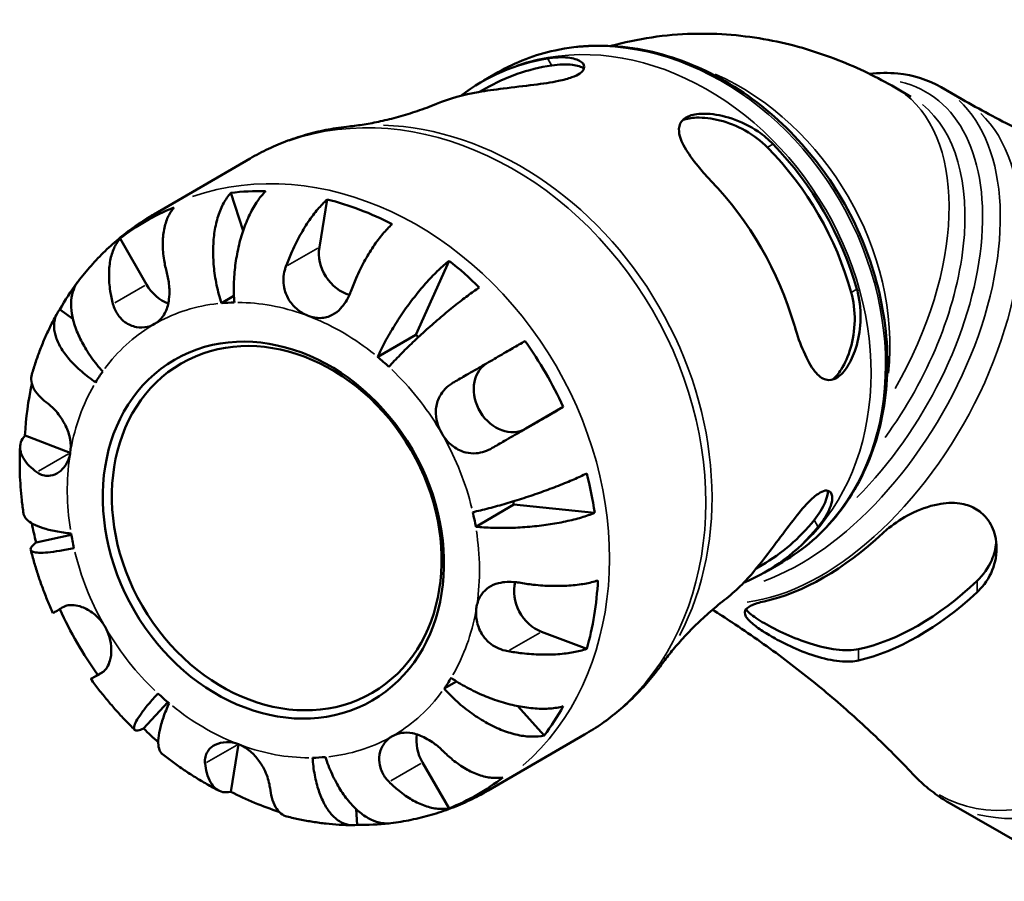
# Model space of a CAD drawing. Header units: millimetres. Extents: x -142 to 923, y -268 to 691.
# Tile 12 of 13: x 766 to 870, y 601 to 691. Entities that reach past the tile are written whole.
import ezdxf

# ---------------------------------------------------------------- set-up
doc = ezdxf.new("R2010")
doc.units = ezdxf.units.MM
doc.layers.add('Visible (ANSI)', color=7, linetype='Continuous', lineweight=50)
doc.layers.add('Visible Narrow (ANSI)', color=7, linetype='Continuous', lineweight=35)

msp = doc.modelspace()

# ---------------------------------------------------------------- linework, layer by layer
at = {"layer": 'Visible (ANSI)'}
for p, q in [((816.51, 685.94), (814.99, 685.06)), ((815.16, 684.23), (814.56, 683.88)), ((858.2, 684.34), (859.87, 683.37)), ((863.06, 684.36), (865.21, 683.12)), ((790.44, 676.88), (780.32, 671.01)), ((789.71, 669.29), (788.41, 673.26)), ((797.72, 667.56), (798.54, 672.57)), ((779.56, 663.64), (776.78, 668.46)), ((807.85, 658.35), (811.34, 666.13)), ((787.43, 661.68), (788.75, 662.45)), ((771.83, 660.05), (770.45, 661)), ((803.85, 656.03), (807.85, 658.35)), ((823.33, 650.77), (819.4, 648.5)), ((771.55, 645.96), (766.8, 647.77)), ((814.15, 638.19), (818.15, 640.51)), ((826.64, 639.64), (818.15, 640.51)), ((771.66, 637.33), (767.97, 636.53)), ((844.22, 634.15), (843.62, 633.81)), ((846.38, 634.48), (844.86, 633.59)), ((825.81, 625.34), (821.06, 627.15)), ((775.02, 622.94), (774.45, 622.62)), ((810.83, 621.17), (812.13, 621.93)), ((779.26, 616.98), (781.8, 619.75)), ((821.33, 616.25), (818.56, 619.34)), ((825.57, 616.34), (815.46, 610.46)), ((788.41, 610.33), (789.23, 615.33)), ((811.35, 608.59), (808.56, 613.41)), ((801.7, 606.86), (801.58, 608.52)), ((863.89, 609.17), (878.2, 600.93))]:
    msp.add_line(p, q, dxfattribs=at)
for centre, major_axis, ratio, start_param, end_param in [((829.69, 659.19), (-14.93, 25.73), 0.815969, 5.980171, 6.390452), ((829.69, 659.19), (-14.53, 25.04), 0.815969, 5.971596, 6.283185), ((822.69, 655.13), (-15.23, 26.24), 0.815969, 5.986144, 6.168277), ((829.69, 659.19), (14.53, -25.04), 0.815969, 1.259207, 1.876926), ((829.69, 659.19), (14.93, -25.73), 0.815969, 1.267782, 1.868352), ((822.69, 655.13), (-15.23, 26.24), 0.815969, 4.415348, 5.003971), ((796.89, 640.16), (-17.47, 30.1), 0.815969, 5.825377, 5.950137), ((796.89, 640.16), (17.47, -30.1), 0.815969, 2.238261, 2.468669), ((796.89, 640.16), (-17.47, 30.1), 0.815969, 6.165252, 6.39566), ((801.14, 666.26), (-2.01, 3.46), 0.815969, 0.782669, 2.44985), ((796.89, 640.16), (17.47, -30.1), 0.815969, 1.898386, 2.023146), ((796.89, 640.16), (-17.47, 30.1), 0.815969, 0.337637, 0.45235), ((782.39, 665.27), (-2.01, 3.46), 0.815969, 1.568067, 2.364934), ((792.89, 637.83), (-12.55, 21.62), 0.815969, 5.855751, 5.919762), ((796.89, 640.16), (-12.55, 21.62), 0.815969, 5.119244, 5.134364), ((796.89, 640.16), (17.47, -30.1), 0.815969, 1.452863, 1.683271), ((792.89, 637.83), (-12.55, 21.62), 0.815969, 5.070353, 5.134364), ((817.4, 651.96), (2.01, -3.46), 0.815969, 3.206804, 6.280456), ((792.89, 637.83), (-12.55, 21.62), 0.815969, 0.357964, 0.421975), ((796.89, 640.16), (-17.47, 30.1), 0.815969, 0.726136, 0.897873), ((772.14, 649.56), (-2.01, 3.46), 0.815969, 2.353465, 2.354255), ((796.89, 640.16), (17.47, -30.1), 0.815969, 1.112988, 1.237748), ((796.89, 640.16), (-12.55, 21.62), 0.815969, 4.284955, 4.298998), ((792.89, 637.83), (-12.55, 21.62), 0.815969, 4.284955, 4.348966), ((796.89, 640.16), (-17.47, 30.1), 0.815969, 1.176877, 1.237748), ((829.69, 659.19), (14.53, -25.04), 0.815969, 0, 0.30613), ((792.89, 637.83), (12.55, -21.62), 0.815969, 4.284955, 4.348966), ((829.69, 659.19), (14.93, -25.73), 0.815969, 6.175918, 6.580741), ((850.69, 657.16), (14.85, 25.78), 0.578093, 3.624772, 4.225342), ((822.69, 655.13), (15.23, -26.24), 0.815969, 0.114908, 0.291582), ((821.64, 630.75), (-2.01, 3.46), 0.815969, 0.692633, 2.353465), ((796.89, 640.16), (17.47, -30.1), 0.815969, 0.667465, 0.897873), ((860.59, 651.46), (-14.45, -25.09), 0.578093, 0.474605, 1.092324), ((860.59, 651.46), (-15.14, -26.29), 0.578093, 0.489153, 1.077776), ((796.89, 640.16), (-17.47, 30.1), 0.815969, 1.453229, 1.683271), ((792.89, 637.83), (12.55, -21.62), 0.815969, 0.357964, 0.421975), ((792.89, 637.83), (12.55, -21.62), 0.815969, 5.070353, 5.134364), ((796.89, 640.16), (17.47, -30.1), 0.815969, 0.327589, 0.45235), ((796.89, 640.16), (-17.47, 30.1), 0.815969, 1.898386, 1.95972), ((811.39, 615.04), (-2.01, 3.46), 0.815969, 0.77692, 1.568067), ((792.89, 637.83), (12.55, -21.62), 0.815969, 5.855751, 5.919762), ((796.89, 640.16), (17.47, -30.1), 0.815969, 6.165252, 6.39566), ((796.89, 640.16), (-17.47, 30.1), 0.815969, 2.238261, 2.409747), ((796.89, 640.16), (17.47, -30.1), 0.815969, 5.825377, 5.938592)]:
    msp.add_ellipse(centre, major_axis=major_axis, ratio=ratio, start_param=start_param, end_param=end_param, dxfattribs=at)
for centre, major_axis in [((792.89, 637.83), (-10.39, 17.9)), ((793.24, 638.04), (-10.04, 17.3))]:
    msp.add_ellipse(centre, major_axis=major_axis, ratio=0.815969, dxfattribs=at)
for points, knots in [([(828.37, 688.71), (828.52, 688.75), (828.67, 688.79), (831.74, 689.6), (834.66, 689.96), (840.21, 690.03), (842.85, 689.75), (847.79, 688.77), (850.08, 688.06), (854.36, 686.38), (856.34, 685.41), (858.2, 684.34)], [4.0758606, 4.0758606, 4.0758606, 4.0758606, 4.0840704, 4.0840704, 4.2411501, 4.2411501, 4.3982297, 4.3982297, 4.5553093, 4.5553093, 4.712389, 4.712389, 4.712389, 4.712389]), ([(846.38, 634.48), (848.62, 635.78), (850.6, 637.51), (853.89, 641.67), (855.17, 644.1), (856.93, 649.44), (857.38, 652.34), (857.41, 658.34), (856.97, 661.42), (855.25, 667.46), (853.96, 670.4), (850.65, 675.85), (848.64, 678.35), (844.09, 682.65), (841.55, 684.45), (836.22, 687.15), (833.42, 688.06), (827.86, 688.89), (825.1, 688.81), (820.37, 687.79), (818.36, 687.01), (816.51, 685.94)], [4.715118, 4.715118, 4.715118, 4.715118, 5.027908, 5.027908, 5.343181, 5.343181, 5.662985, 5.662985, 5.98576, 5.98576, 6.309672, 6.309672, 6.633812, 6.633812, 6.957632, 6.957632, 7.280096, 7.280096, 7.599218, 7.599218, 7.856711, 7.856711, 7.856711, 7.856711]), ([(821.71, 687.39), (821.77, 687.4), (821.84, 687.41), (822.73, 687.54), (823.46, 687.54), (824.59, 687.37), (825.01, 687.21), (825.51, 686.81), (825.6, 686.57), (825.46, 686.15), (825.32, 685.98), (824.88, 685.67), (824.6, 685.54), (823.86, 685.27), (823.37, 685.14), (822.06, 684.87), (821.18, 684.74), (819.21, 684.49), (818.11, 684.37), (816.13, 684.12), (815.24, 684), (814.43, 683.86), (814.41, 683.86), (814.4, 683.86)], [-2.57332, -2.57332, -2.57332, -2.57332, -2.549095, -2.549095, -2.243121, -2.243121, -1.960926, -1.960926, -1.696738, -1.696738, -1.513762, -1.513762, -1.349572, -1.349572, -1.155184, -1.155184, -0.874064, -0.874064, -0.548607, -0.548607, -0.261357, -0.261357, -0.255926, -0.255926, -0.255926, -0.255926]), ([(822.13, 686.66), (822.92, 686.78), (823.68, 686.8), (824.82, 686.65), (825.23, 686.52), (825.53, 686.34)], [1.0675701, 1.0675701, 1.0675701, 1.0675701, 1.3561235, 1.3561235, 1.5944625, 1.5944625, 1.5944625, 1.5944625]), ([(855.49, 685.78), (856.51, 685.89), (857.52, 685.91), (860.13, 685.64), (861.68, 685.16), (863.06, 684.36)], [6.6630754, 6.6630754, 6.6630754, 6.6630754, 6.8131091, 6.8131091, 7.0666498, 7.0666498, 7.0666498, 7.0666498]), ([(814.84, 684.97), (814.85, 684.97), (814.86, 684.98), (814.88, 684.99), (814.89, 685), (814.91, 685.01), (814.92, 685.01), (814.94, 685.03), (814.95, 685.03), (814.97, 685.04), (814.98, 685.05), (814.99, 685.06)], [1.569890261, 1.569890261, 1.569890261, 1.569890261, 1.570617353, 1.570617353, 1.571344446, 1.571344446, 1.572071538, 1.572071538, 1.57279863, 1.57279863, 1.573525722, 1.573525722, 1.573525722, 1.573525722]), ([(894.3, 671.61), (892.41, 672.04), (890.49, 672.55), (886.62, 673.69), (884.67, 674.32), (880.74, 675.73), (878.77, 676.5), (874.84, 678.17), (872.89, 679.08), (869.01, 681.01), (867.1, 682.04), (865.21, 683.12)], [0.6104149, 0.6104149, 0.6104149, 0.6104149, 0.6450248, 0.6450248, 0.6796347, 0.6796347, 0.7142446, 0.7142446, 0.7488545, 0.7488545, 0.7834645, 0.7834645, 0.7834645, 0.7834645]), ([(800.85, 680.25), (801.35, 680.3), (801.87, 680.37), (802.98, 680.55), (803.56, 680.66), (804.76, 680.92), (805.39, 681.08), (806.67, 681.43), (807.33, 681.64), (808.66, 682.09), (809.34, 682.34), (810.02, 682.62)], [1.2233683, 1.2233683, 1.2233683, 1.2233683, 1.2704181, 1.2704181, 1.3174679, 1.3174679, 1.3645177, 1.3645177, 1.4115675, 1.4115675, 1.4586173, 1.4586173, 1.4586173, 1.4586173]), ([(838.82, 674.57), (838.79, 674.6), (838.76, 674.64), (838.73, 674.67), (838.29, 675.13), (837.88, 675.6), (836.94, 676.75), (836.46, 677.42), (835.77, 678.65), (835.55, 679.21), (835.47, 680.12), (835.55, 680.48), (835.99, 681.06), (836.33, 681.28), (837.27, 681.56), (837.84, 681.61), (839.28, 681.54), (840.16, 681.37), (841.99, 680.76), (842.94, 680.3), (844.38, 679.32), (844.91, 678.87), (845.39, 678.39)], [-0.013254, -0.013254, -0.013254, -0.013254, 0, 0, 0, 0.195674, 0.195674, 0.491508, 0.491508, 0.782388, 0.782388, 1.025883, 1.025883, 1.257719, 1.257719, 1.49317, 1.49317, 1.7847, 1.7847, 2.099498, 2.099498, 2.307274, 2.307274, 2.307274, 2.307274]), ([(835.92, 680.93), (836.31, 681.07), (836.79, 681.16), (838.1, 681.2), (838.98, 681.09), (840.66, 680.66), (841.6, 680.3), (843.34, 679.32), (844.15, 678.7), (844.8, 678.04)], [0.083223, 0.083223, 0.083223, 0.083223, 0.272863, 0.272863, 0.545726, 0.545726, 0.827514, 0.827514, 1.109302, 1.109302, 1.109302, 1.109302]), ([(800.85, 680.25), (800.12, 680.17), (799.39, 680.07), (797.94, 679.79), (797.22, 679.63), (795.81, 679.23), (795.11, 679.01), (793.73, 678.5), (793.05, 678.21), (791.72, 677.59), (791.07, 677.25), (790.44, 676.88)], [1.2233683, 1.2233683, 1.2233683, 1.2233683, 1.2933998, 1.2933998, 1.3634313, 1.3634313, 1.4334628, 1.4334628, 1.5034942, 1.5034942, 1.5735257, 1.5735257, 1.5735257, 1.5735257]), ([(792.08, 673.45), (791.77, 673.14), (791.47, 672.77), (790.94, 672), (790.66, 671.53), (790.16, 670.49), (789.93, 669.92), (789.55, 668.84), (789.37, 668.21), (789.08, 666.93), (788.97, 666.26), (788.81, 665.03), (788.76, 664.36), (788.72, 663.01), (788.74, 662.35), (788.79, 661.76)], [0.189718, 0.189718, 0.189718, 0.189718, 0.369803, 0.369803, 0.554984, 0.554984, 0.740165, 0.740165, 0.925816, 0.925816, 1.111467, 1.111467, 1.297825, 1.297825, 1.484183, 1.484183, 1.484183, 1.484183]), ([(787.43, 661.68), (787.24, 662.27), (787.07, 662.92), (786.79, 664.25), (786.69, 664.92), (786.58, 666.14), (786.55, 666.79), (786.58, 668.07), (786.63, 668.68), (786.8, 669.76), (786.93, 670.32), (787.26, 671.35), (787.46, 671.82), (787.88, 672.58), (788.13, 672.95), (788.41, 673.26)], [4.459382, 4.459382, 4.459382, 4.459382, 4.64574, 4.64574, 4.832098, 4.832098, 5.017749, 5.017749, 5.2034, 5.2034, 5.388581, 5.388581, 5.573762, 5.573762, 5.753847, 5.753847, 5.753847, 5.753847]), ([(794.2, 665.52), (794.37, 665.97), (794.56, 666.45), (795.03, 667.52), (795.33, 668.12), (795.89, 669.17), (796.21, 669.71), (796.88, 670.71), (797.23, 671.17), (797.86, 671.91), (798.2, 672.27), (798.54, 672.57)], [4.9026438, 4.9026438, 4.9026438, 4.9026438, 5.0422451, 5.0422451, 5.2285491, 5.2285491, 5.4138041, 5.4138041, 5.599059, 5.599059, 5.7785999, 5.7785999, 5.7785999, 5.7785999]), ([(782.44, 671.72), (782.18, 671.42), (781.97, 671.07), (781.64, 670.34), (781.5, 669.89), (781.31, 668.92), (781.27, 668.39), (781.27, 667.38), (781.32, 666.8), (781.48, 665.75), (781.58, 665.3), (781.7, 664.86)], [0.1897242, 0.1897242, 0.1897242, 0.1897242, 0.3692652, 0.3692652, 0.5545201, 0.5545201, 0.7397751, 0.7397751, 0.9260791, 0.9260791, 1.0656804, 1.0656804, 1.0656804, 1.0656804]), ([(780.32, 671.01), (779.71, 670.65), (779.1, 670.27), (777.93, 669.45), (777.36, 669.02), (776.26, 668.12), (775.72, 667.65), (774.7, 666.66), (774.2, 666.15), (773.26, 665.08), (772.8, 664.53), (772.37, 663.97)], [1.5735257, 1.5735257, 1.5735257, 1.5735257, 1.6390651, 1.6390651, 1.7046044, 1.7046044, 1.7701438, 1.7701438, 1.8356832, 1.8356832, 1.9012225, 1.9012225, 1.9012225, 1.9012225]), ([(805.37, 669.98), (805.03, 669.68), (804.69, 669.32), (804.06, 668.57), (803.71, 668.11), (803.04, 667.11), (802.72, 666.57), (802.15, 665.53), (801.86, 664.93), (801.39, 663.85), (801.2, 663.38), (801.03, 662.92)], [0.1897242, 0.1897242, 0.1897242, 0.1897242, 0.3692652, 0.3692652, 0.5545201, 0.5545201, 0.7397751, 0.7397751, 0.9260791, 0.9260791, 1.0656804, 1.0656804, 1.0656804, 1.0656804]), ([(776.04, 661.6), (775.93, 662.04), (775.83, 662.5), (775.66, 663.54), (775.62, 664.12), (775.62, 665.13), (775.66, 665.66), (775.84, 666.63), (775.98, 667.08), (776.31, 667.81), (776.52, 668.16), (776.78, 668.46)], [4.9026438, 4.9026438, 4.9026438, 4.9026438, 5.0422451, 5.0422451, 5.2285491, 5.2285491, 5.4138041, 5.4138041, 5.599059, 5.599059, 5.7785999, 5.7785999, 5.7785999, 5.7785999]), ([(796.55, 660.34), (796.53, 660.35), (796.5, 660.36), (796.06, 660.54), (795.66, 660.79), (794.99, 661.39), (794.7, 661.73), (794.26, 662.49), (794.1, 662.9), (793.95, 663.63), (793.93, 663.94), (793.96, 664.56), (794.01, 664.87), (794.12, 665.28), (794.16, 665.4), (794.2, 665.52)], [-1.2487375, -1.2487375, -1.2487375, -1.2487375, -1.2409331, -1.2409331, -1.1088196, -1.1088196, -0.9881435, -0.9881435, -0.8694242, -0.8694242, -0.7846314, -0.7846314, -0.7016117, -0.7016117, -0.6676372, -0.6676372, -0.6676372, -0.6676372]), ([(803.85, 656.03), (804.07, 656.52), (804.34, 657.08), (804.94, 658.2), (805.28, 658.78), (805.92, 659.82), (806.29, 660.39), (807.06, 661.49), (807.47, 662.03), (808.21, 662.97), (808.63, 663.47), (809.45, 664.38), (809.87, 664.81), (810.59, 665.5), (810.98, 665.84), (811.34, 666.13)], [4.459382, 4.459382, 4.459382, 4.459382, 4.64574, 4.64574, 4.832098, 4.832098, 5.017749, 5.017749, 5.2034, 5.2034, 5.388581, 5.388581, 5.573762, 5.573762, 5.753847, 5.753847, 5.753847, 5.753847]), ([(781.7, 664.86), (781.73, 664.76), (781.75, 664.65), (781.82, 664.33), (781.86, 664.1), (781.93, 663.64), (781.95, 663.39), (781.98, 662.79), (781.96, 662.44), (781.86, 661.61), (781.74, 661.17), (781.35, 660.35), (781.08, 660), (780.63, 659.64), (780.51, 659.56), (780.39, 659.49)], [-1.8396146, -1.8396146, -1.8396146, -1.8396146, -1.8090867, -1.8090867, -1.7452987, -1.7452987, -1.6788149, -1.6788149, -1.5810729, -1.5810729, -1.444616, -1.444616, -1.3017304, -1.3017304, -1.2535439, -1.2535439, -1.2535439, -1.2535439]), ([(772.37, 663.97), (772.18, 663.71), (772.02, 663.42), (771.78, 662.79), (771.69, 662.38), (771.63, 661.51), (771.65, 661.03), (771.79, 660.14), (771.92, 659.63), (772.29, 658.58), (772.53, 658.05), (773.05, 657.07), (773.38, 656.53), (774.13, 655.47), (774.55, 654.96), (774.96, 654.5)], [0.210682, 0.210682, 0.210682, 0.210682, 0.369803, 0.369803, 0.554984, 0.554984, 0.740165, 0.740165, 0.925816, 0.925816, 1.111467, 1.111467, 1.297825, 1.297825, 1.484183, 1.484183, 1.484183, 1.484183]), ([(814.52, 663.33), (814.13, 663.07), (813.71, 662.77), (812.88, 662.15), (812.41, 661.79), (811.43, 661.01), (810.93, 660.59), (810, 659.8), (809.49, 659.36), (808.49, 658.45), (807.99, 657.99), (807.12, 657.16), (806.65, 656.7), (805.78, 655.81), (805.37, 655.38), (805.02, 655)], [0.189718, 0.189718, 0.189718, 0.189718, 0.369803, 0.369803, 0.554984, 0.554984, 0.740165, 0.740165, 0.925816, 0.925816, 1.111467, 1.111467, 1.297825, 1.297825, 1.484183, 1.484183, 1.484183, 1.484183]), ([(854.19, 663.14), (854.26, 662.9), (854.32, 662.65), (854.57, 661.4), (854.62, 660.36), (854.46, 658.39), (854.26, 657.47), (853.72, 655.95), (853.42, 655.33), (852.75, 654.36), (852.4, 654.02), (851.66, 653.59), (851.29, 653.54), (850.52, 653.76), (850.14, 654.06), (849.36, 655.03), (848.97, 655.74), (848.26, 657.37), (847.94, 658.26), (847.66, 659.21), (847.65, 659.25), (847.63, 659.29), (847.62, 659.33)], [-2.307458, -2.307458, -2.307458, -2.307458, -2.23031, -2.23031, -1.921921, -1.921921, -1.630342, -1.630342, -1.383802, -1.383802, -1.152457, -1.152457, -0.906971, -0.906971, -0.628073, -0.628073, -0.302208, -0.302208, 0, 0, 0, 0.013248, 0.013248, 0.013248, 0.013248]), ([(801.03, 662.92), (800.99, 662.82), (800.95, 662.72), (800.79, 662.34), (800.65, 662.07), (800.33, 661.56), (800.15, 661.33), (799.69, 660.84), (799.4, 660.62), (798.69, 660.24), (798.28, 660.13), (797.41, 660.1), (796.98, 660.18), (796.55, 660.34)], [-1.8287447, -1.8287447, -1.8287447, -1.8287447, -1.7995844, -1.7995844, -1.7163324, -1.7163324, -1.6325299, -1.6325299, -1.5214229, -1.5214229, -1.3839917, -1.3839917, -1.2487375, -1.2487375, -1.2487375, -1.2487375]), ([(853.6, 662.8), (853.85, 661.89), (853.98, 660.86), (853.94, 658.82), (853.77, 657.81), (853.29, 656.14), (852.95, 655.35), (852.27, 654.28), (851.96, 653.92), (851.65, 653.65)], [1.06757, 1.06757, 1.06757, 1.06757, 1.356123, 1.356123, 1.644677, 1.644677, 1.910717, 1.910717, 2.095862, 2.095862, 2.095862, 2.095862]), ([(774.22, 653.37), (773.73, 653.7), (773.22, 654.09), (772.3, 654.88), (771.89, 655.29), (771.22, 656.04), (770.9, 656.46), (770.39, 657.28), (770.2, 657.69), (769.94, 658.42), (769.86, 658.8), (769.83, 659.53), (769.88, 659.87), (770.07, 660.45), (770.23, 660.74), (770.45, 661)], [4.459383, 4.459383, 4.459383, 4.459383, 4.645741, 4.645741, 4.832098, 4.832098, 5.017749, 5.017749, 5.2034, 5.2034, 5.388581, 5.388581, 5.573762, 5.573762, 5.753847, 5.753847, 5.753847, 5.753847]), ([(780.39, 659.49), (780.16, 659.35), (779.91, 659.25), (779.28, 659.11), (778.89, 659.1), (778.08, 659.25), (777.66, 659.43), (777.06, 659.86), (776.86, 660.06), (776.55, 660.46), (776.44, 660.64), (776.24, 661.02), (776.15, 661.23), (776.07, 661.49), (776.06, 661.55), (776.04, 661.6)], [-1.2535439, -1.2535439, -1.2535439, -1.2535439, -1.1641123, -1.1641123, -1.0400263, -1.0400263, -0.8999574, -0.8999574, -0.8133389, -0.8133389, -0.7494969, -0.7494969, -0.6846989, -0.6846989, -0.6690141, -0.6690141, -0.6690141, -0.6690141]), ([(770.16, 660.59), (769.94, 660.18), (769.72, 659.77), (769.31, 658.94), (769.11, 658.52), (768.74, 657.68), (768.56, 657.25), (768.23, 656.38), (768.07, 655.95), (767.78, 655.07), (767.64, 654.63), (767.51, 654.18)], [2.025328, 2.025328, 2.025328, 2.025328, 2.0680297, 2.0680297, 2.1107314, 2.1107314, 2.1534331, 2.1534331, 2.1961347, 2.1961347, 2.2388364, 2.2388364, 2.2388364, 2.2388364]), ([(811.88, 653.39), (812.29, 653.62), (812.73, 653.88), (813.75, 654.47), (814.34, 654.81), (815.4, 655.42), (815.97, 655.75), (817.06, 656.38), (817.58, 656.68), (818.47, 657.2), (818.92, 657.46), (819.33, 657.7)], [-1.0656804, -1.0656804, -1.0656804, -1.0656804, -0.9260791, -0.9260791, -0.7397751, -0.7397751, -0.5545201, -0.5545201, -0.3692652, -0.3692652, -0.1897242, -0.1897242, -0.1897242, -0.1897242]), ([(767.51, 654.18), (767.45, 653.96), (767.43, 653.71), (767.51, 653.18), (767.62, 652.89), (767.93, 652.35), (768.16, 652.05), (768.68, 651.54), (768.93, 651.32), (769.2, 651.12)], [0.3898464, 0.3898464, 0.3898464, 0.3898464, 0.5545201, 0.5545201, 0.7397751, 0.7397751, 0.9260791, 0.9260791, 1.0656804, 1.0656804, 1.0656804, 1.0656804]), ([(810.57, 648.01), (810.37, 648.35), (810.22, 648.71), (809.99, 649.52), (809.93, 649.96), (809.97, 650.85), (810.08, 651.28), (810.4, 651.98), (810.58, 652.25), (810.99, 652.74), (811.23, 652.95), (811.62, 653.23), (811.74, 653.31), (811.88, 653.39)], [-1.2335391, -1.2335391, -1.2335391, -1.2335391, -1.130514, -1.130514, -1.0089363, -1.0089363, -0.8833987, -0.8833987, -0.7930133, -0.7930133, -0.7049495, -0.7049495, -0.663236, -0.663236, -0.663236, -0.663236]), ([(769.2, 651.12), (769.26, 651.08), (769.32, 651.03), (769.56, 650.83), (769.74, 650.66), (770.11, 650.27), (770.28, 650.05), (770.68, 649.5), (770.89, 649.15), (771.28, 648.32), (771.45, 647.84), (771.62, 646.87), (771.62, 646.4), (771.55, 645.95)], [0.6631531, 0.6631531, 0.6631531, 0.6631531, 0.6923135, 0.6923135, 0.7755655, 0.7755655, 0.859368, 0.859368, 0.970475, 0.970475, 1.1079062, 1.1079062, 1.2431604, 1.2431604, 1.2431604, 1.2431604]), ([(823.33, 650.77), (822.92, 650.53), (822.47, 650.27), (821.58, 649.75), (821.06, 649.45), (819.97, 648.82), (819.4, 648.49), (818.34, 647.88), (817.75, 647.54), (816.73, 646.95), (816.29, 646.7), (815.88, 646.46)], [0.1897242, 0.1897242, 0.1897242, 0.1897242, 0.3692652, 0.3692652, 0.5545201, 0.5545201, 0.7397751, 0.7397751, 0.9260791, 0.9260791, 1.0656804, 1.0656804, 1.0656804, 1.0656804]), ([(768.03, 643.92), (767.76, 644.12), (767.5, 644.34), (766.99, 644.85), (766.76, 645.15), (766.45, 645.68), (766.34, 645.98), (766.26, 646.54), (766.29, 646.82), (766.45, 647.3), (766.59, 647.54), (766.8, 647.77)], [4.9026439, 4.9026439, 4.9026439, 4.9026439, 5.0422452, 5.0422452, 5.2285493, 5.2285493, 5.4138042, 5.4138042, 5.5990591, 5.5990591, 5.7786001, 5.7786001, 5.7786001, 5.7786001]), ([(815.88, 646.46), (815.62, 646.31), (815.36, 646.19), (814.79, 646), (814.48, 645.93), (813.82, 645.88), (813.47, 645.91), (812.65, 646.1), (812.21, 646.32), (811.4, 646.91), (811.04, 647.29), (810.68, 647.82), (810.62, 647.92), (810.57, 648.01)], [-1.7955568, -1.7955568, -1.7955568, -1.7955568, -1.7179753, -1.7179753, -1.6341575, -1.6341575, -1.5359868, -1.5359868, -1.4015618, -1.4015618, -1.2629312, -1.2629312, -1.2335391, -1.2335391, -1.2335391, -1.2335391]), ([(766.28, 646.6), (766.26, 646.13), (766.24, 645.66), (766.24, 644.72), (766.24, 644.25), (766.27, 643.32), (766.3, 642.85), (766.36, 641.91), (766.41, 641.44), (766.51, 640.51), (766.57, 640.04), (766.64, 639.58)], [2.475023, 2.475023, 2.475023, 2.475023, 2.5179516, 2.5179516, 2.5608803, 2.5608803, 2.6038089, 2.6038089, 2.6467376, 2.6467376, 2.6896662, 2.6896662, 2.6896662, 2.6896662]), ([(771.55, 645.95), (771.55, 645.92), (771.54, 645.89), (771.46, 645.43), (771.3, 645.03), (770.88, 644.37), (770.63, 644.11), (770.07, 643.72), (769.78, 643.6), (769.26, 643.52), (769.04, 643.52), (768.63, 643.6), (768.43, 643.67), (768.17, 643.82), (768.1, 643.87), (768.03, 643.92)], [1.2431604, 1.2431604, 1.2431604, 1.2431604, 1.2509647, 1.2509647, 1.3830783, 1.3830783, 1.5037543, 1.5037543, 1.6224736, 1.6224736, 1.7072664, 1.7072664, 1.7902862, 1.7902862, 1.8242606, 1.8242606, 1.8242606, 1.8242606]), ([(813.84, 639.72), (814.35, 639.83), (814.93, 639.97), (816.13, 640.28), (816.76, 640.45), (817.93, 640.79), (818.57, 640.99), (819.85, 641.41), (820.49, 641.63), (821.64, 642.04), (822.25, 642.26), (823.41, 642.72), (823.97, 642.95), (824.91, 643.36), (825.38, 643.58), (825.81, 643.79)], [-1.484183, -1.484183, -1.484183, -1.484183, -1.297825, -1.297825, -1.111467, -1.111467, -0.925816, -0.925816, -0.740165, -0.740165, -0.554984, -0.554984, -0.369803, -0.369803, -0.189718, -0.189718, -0.189718, -0.189718]), ([(843.43, 633.57), (843.46, 633.61), (843.49, 633.64), (844.07, 634.35), (844.67, 635.12), (845.87, 636.71), (846.47, 637.53), (847.63, 639.05), (848.19, 639.76), (849.08, 640.76), (849.43, 641.1), (850.02, 641.59), (850.28, 641.76), (850.76, 641.98), (850.98, 642.02), (851.39, 641.91), (851.54, 641.71), (851.64, 641.04), (851.53, 640.53), (851.03, 639.4), (850.64, 638.79), (850.13, 638.16)], [-2.588247, -2.588247, -2.588247, -2.588247, -2.571359, -2.571359, -2.263885, -2.263885, -1.964314, -1.964314, -1.67773, -1.67773, -1.485933, -1.485933, -1.321844, -1.321844, -1.1366, -1.1366, -0.877142, -0.877142, -0.562916, -0.562916, -0.269632, -0.269632, -0.269632, -0.269632]), ([(851.14, 641.98), (851.14, 641.64), (851.05, 641.22), (850.61, 640.17), (850.21, 639.52), (849.71, 638.89)], [0.5840035, 0.5840035, 0.5840035, 0.5840035, 0.8206342, 0.8206342, 1.1091877, 1.1091877, 1.1091877, 1.1091877]), ([(856.91, 637.51), (857.12, 637.7), (857.33, 637.88), (858.23, 638.6), (858.99, 639.1), (860.73, 639.98), (861.72, 640.35), (863.48, 640.69), (864.26, 640.74), (865.57, 640.55), (866.1, 640.38), (867.07, 639.85), (867.48, 639.5), (868.25, 638.54), (868.55, 637.91), (868.92, 636.38), (868.91, 635.45), (868.51, 633.71), (868.14, 632.89), (867.36, 631.86), (867.1, 631.57), (866.81, 631.3)], [-2.461533, -2.461533, -2.461533, -2.461533, -2.370638, -2.370638, -2.099705, -2.099705, -1.786324, -1.786324, -1.537714, -1.537714, -1.341083, -1.341083, -1.143705, -1.143705, -0.892009, -0.892009, -0.573736, -0.573736, -0.27107, -0.27107, -0.14289, -0.14289, -0.14289, -0.14289]), ([(766.64, 639.58), (766.64, 639.55), (766.64, 639.53), (766.69, 639.32), (766.81, 639.13), (767.12, 638.8), (767.36, 638.62), (767.95, 638.31), (768.31, 638.16), (769.07, 637.92), (769.53, 637.81), (770.54, 637.61), (771.1, 637.54), (771.63, 637.48)], [0.535139, 0.535139, 0.535139, 0.535139, 0.5549844, 0.5549844, 0.7401655, 0.7401655, 0.9258164, 0.9258164, 1.1114673, 1.1114673, 1.2978252, 1.2978252, 1.484183, 1.484183, 1.484183, 1.484183]), ([(826.64, 639.64), (826.21, 639.46), (825.72, 639.3), (824.76, 639.01), (824.19, 638.87), (822.98, 638.61), (822.35, 638.5), (821.15, 638.32), (820.49, 638.24), (819.14, 638.12), (818.47, 638.09), (817.24, 638.05), (816.58, 638.05), (815.3, 638.09), (814.68, 638.13), (814.15, 638.19)], [0.189718, 0.189718, 0.189718, 0.189718, 0.369803, 0.369803, 0.554984, 0.554984, 0.740165, 0.740165, 0.925816, 0.925816, 1.111467, 1.111467, 1.297825, 1.297825, 1.484183, 1.484183, 1.484183, 1.484183]), ([(771.94, 635.95), (771.44, 635.84), (770.92, 635.74), (769.97, 635.58), (769.55, 635.52), (768.86, 635.46), (768.53, 635.44), (767.99, 635.46), (767.79, 635.49), (767.51, 635.59), (767.42, 635.66), (767.37, 635.86), (767.42, 635.97), (767.6, 636.22), (767.76, 636.36), (767.97, 636.53)], [-1.484183, -1.484183, -1.484183, -1.484183, -1.297825, -1.297825, -1.111467, -1.111467, -0.925816, -0.925816, -0.740165, -0.740165, -0.554984, -0.554984, -0.369803, -0.369803, -0.189718, -0.189718, -0.189718, -0.189718]), ([(868.83, 636.5), (868.77, 635.9), (868.62, 635.28), (868.01, 633.87), (867.46, 633.1), (866.81, 632.49)], [2.7886924, 2.7886924, 2.7886924, 2.7886924, 2.997392, 2.997392, 3.2859454, 3.2859454, 3.2859454, 3.2859454]), ([(767.4, 635.76), (767.51, 635.3), (767.64, 634.85), (767.9, 633.95), (768.04, 633.5), (768.33, 632.61), (768.49, 632.17), (768.82, 631.29), (768.99, 630.85), (769.34, 629.98), (769.53, 629.55), (769.72, 629.12)], [2.8078221, 2.8078221, 2.8078221, 2.8078221, 2.8504069, 2.8504069, 2.8929916, 2.8929916, 2.9355764, 2.9355764, 2.9781612, 2.9781612, 3.0207459, 3.0207459, 3.0207459, 3.0207459]), ([(844.86, 633.59), (844.85, 633.59), (844.83, 633.58), (844.81, 633.57), (844.8, 633.56), (844.78, 633.55), (844.77, 633.55), (844.75, 633.53), (844.74, 633.53), (844.72, 633.52), (844.71, 633.51), (844.7, 633.5)], [4.715118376, 4.715118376, 4.715118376, 4.715118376, 4.715845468, 4.715845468, 4.71657256, 4.71657256, 4.717299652, 4.717299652, 4.718026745, 4.718026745, 4.718753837, 4.718753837, 4.718753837, 4.718753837]), ([(814.23, 629.72), (814.23, 629.75), (814.24, 629.78), (814.32, 630.24), (814.48, 630.64), (814.91, 631.31), (815.18, 631.58), (815.81, 632.01), (816.16, 632.16), (816.84, 632.33), (817.13, 632.38), (817.73, 632.4), (818.03, 632.39), (818.46, 632.34), (818.59, 632.33), (818.71, 632.31)], [1.2431604, 1.2431604, 1.2431604, 1.2431604, 1.2509647, 1.2509647, 1.3830783, 1.3830783, 1.5037543, 1.5037543, 1.6224736, 1.6224736, 1.7072664, 1.7072664, 1.7902862, 1.7902862, 1.8242606, 1.8242606, 1.8242606, 1.8242606]), ([(818.71, 632.31), (819.19, 632.22), (819.69, 632.15), (820.86, 632.02), (821.52, 631.98), (822.71, 631.95), (823.34, 631.96), (824.54, 632.04), (825.11, 632.11), (826.07, 632.28), (826.55, 632.4), (826.98, 632.54)], [4.9026438, 4.9026438, 4.9026438, 4.9026438, 5.0422451, 5.0422451, 5.2285491, 5.2285491, 5.4138041, 5.4138041, 5.599059, 5.599059, 5.7785999, 5.7785999, 5.7785999, 5.7785999]), ([(770.86, 629.77), (770.99, 629.84), (771.14, 629.9), (771.5, 629.96), (771.71, 629.97), (772.2, 629.92), (772.48, 629.86), (773.18, 629.6), (773.6, 629.37), (774.38, 628.76), (774.74, 628.37), (775.1, 627.85), (775.16, 627.75), (775.21, 627.65)], [-1.7955568, -1.7955568, -1.7955568, -1.7955568, -1.7179753, -1.7179753, -1.6341575, -1.6341575, -1.5359868, -1.5359868, -1.4015618, -1.4015618, -1.2629312, -1.2629312, -1.2335391, -1.2335391, -1.2335391, -1.2335391]), ([(840.27, 630.49), (839.7, 630.03), (839.14, 629.57), (838.08, 628.64), (837.58, 628.17), (836.64, 627.23), (836.19, 626.77), (835.37, 625.85), (834.98, 625.4), (834.28, 624.53), (833.96, 624.11), (833.67, 623.7)], [4.8300268, 4.8300268, 4.8300268, 4.8300268, 4.8770766, 4.8770766, 4.9241264, 4.9241264, 4.9711762, 4.9711762, 5.018226, 5.018226, 5.0652758, 5.0652758, 5.0652758, 5.0652758]), ([(854.37, 624.14), (854.11, 624.08), (853.83, 624.04), (852.8, 623.98), (851.98, 624.06), (850.25, 624.44), (849.33, 624.73), (847.61, 625.42), (846.8, 625.8), (845.47, 626.51), (844.94, 626.82), (844.01, 627.4), (843.62, 627.68), (842.93, 628.24), (842.67, 628.51), (842.36, 629.05), (842.38, 629.31), (842.78, 629.77), (843.17, 629.97), (843.95, 630.22), (844.2, 630.28), (844.47, 630.34)], [-2.478076, -2.478076, -2.478076, -2.478076, -2.362226, -2.362226, -2.073577, -2.073577, -1.77877, -1.77877, -1.512514, -1.512514, -1.310134, -1.310134, -1.116707, -1.116707, -0.880446, -0.880446, -0.585226, -0.585226, -0.27854, -0.27854, -0.158258, -0.158258, -0.158258, -0.158258]), ([(769.72, 629.12), (769.72, 629.12), (769.77, 629.14), (769.94, 629.24), (770.1, 629.33), (770.47, 629.54), (770.66, 629.65), (770.86, 629.77)], [0.5775974, 0.5775974, 0.5775974, 0.5775974, 0.7397751, 0.7397751, 0.9260791, 0.9260791, 1.0656804, 1.0656804, 1.0656804, 1.0656804]), ([(817.54, 625.1), (817.43, 625.12), (817.33, 625.14), (816.92, 625.24), (816.63, 625.35), (816.08, 625.63), (815.82, 625.8), (815.27, 626.27), (815, 626.58), (814.52, 627.36), (814.35, 627.84), (814.16, 628.8), (814.16, 629.27), (814.23, 629.72)], [0.6631531, 0.6631531, 0.6631531, 0.6631531, 0.6923135, 0.6923135, 0.7755655, 0.7755655, 0.859368, 0.859368, 0.970475, 0.970475, 1.1079062, 1.1079062, 1.2431604, 1.2431604, 1.2431604, 1.2431604]), ([(839.02, 629.46), (839.71, 629.03), (840.39, 628.59), (842.87, 626.95), (844.63, 625.72), (848.05, 623.16), (849.71, 621.84), (852.9, 619.15), (854.43, 617.78), (857.36, 615), (858.75, 613.6), (860.08, 612.19)], [3.946737, 3.946737, 3.946737, 3.946737, 3.959667, 3.959667, 3.9942769, 3.9942769, 4.0288868, 4.0288868, 4.0634967, 4.0634967, 4.0981067, 4.0981067, 4.0981067, 4.0981067]), ([(854.37, 625.32), (853.72, 625.19), (852.91, 625.17), (851.14, 625.39), (850.19, 625.62), (848.46, 626.17), (847.56, 626.52), (845.88, 627.28), (845.1, 627.68), (844.47, 628.04), (843.84, 628.4), (843.31, 628.76), (842.78, 629.22), (842.64, 629.37), (842.56, 629.51)], [-1.109188, -1.109188, -1.109188, -1.109188, -0.820634, -0.820634, -0.532081, -0.532081, -0.26604, -0.26604, 0, 0, 0, 0.26604, 0.26604, 0.402465, 0.402465, 0.402465, 0.402465]), ([(775.21, 627.65), (775.41, 627.32), (775.56, 626.96), (775.8, 626.16), (775.86, 625.72), (775.87, 624.86), (775.82, 624.45), (775.64, 623.84), (775.54, 623.62), (775.32, 623.24), (775.19, 623.09), (775, 622.92), (774.93, 622.88), (774.86, 622.84)], [-1.2335391, -1.2335391, -1.2335391, -1.2335391, -1.130514, -1.130514, -1.0089363, -1.0089363, -0.8833987, -0.8833987, -0.7930133, -0.7930133, -0.7049495, -0.7049495, -0.663236, -0.663236, -0.663236, -0.663236]), ([(825.81, 625.34), (825.38, 625.2), (824.9, 625.08), (823.94, 624.91), (823.37, 624.83), (822.17, 624.75), (821.54, 624.74), (820.35, 624.77), (819.69, 624.82), (818.52, 624.95), (818.01, 625.02), (817.54, 625.1)], [0.1897242, 0.1897242, 0.1897242, 0.1897242, 0.3692652, 0.3692652, 0.5545201, 0.5545201, 0.7397751, 0.7397751, 0.9260791, 0.9260791, 1.0656804, 1.0656804, 1.0656804, 1.0656804]), ([(774.86, 622.84), (774.66, 622.72), (774.47, 622.61), (774.1, 622.4), (773.94, 622.31), (773.76, 622.21), (773.71, 622.18), (773.74, 622.2), (773.82, 622.25), (774.05, 622.38), (774.22, 622.48), (774.45, 622.62)], [-1.0656804, -1.0656804, -1.0656804, -1.0656804, -0.9260791, -0.9260791, -0.7397751, -0.7397751, -0.5545201, -0.5545201, -0.3692652, -0.3692652, -0.1897242, -0.1897242, -0.1897242, -0.1897242]), ([(825.57, 616.34), (826.21, 616.7), (826.83, 617.1), (828.03, 617.94), (828.61, 618.39), (829.74, 619.33), (830.28, 619.83), (831.33, 620.86), (831.83, 621.4), (832.78, 622.52), (833.24, 623.1), (833.67, 623.7)], [4.7151184, 4.7151184, 4.7151184, 4.7151184, 4.7851499, 4.7851499, 4.8551813, 4.8551813, 4.9252128, 4.9252128, 4.9952443, 4.9952443, 5.0652758, 5.0652758, 5.0652758, 5.0652758]), ([(773.72, 622.19), (774, 621.81), (774.28, 621.43), (774.85, 620.69), (775.15, 620.32), (775.75, 619.6), (776.05, 619.24), (776.68, 618.54), (777, 618.19), (777.65, 617.52), (777.98, 617.18), (778.31, 616.86)], [3.2624459, 3.2624459, 3.2624459, 3.2624459, 3.3050317, 3.3050317, 3.3476175, 3.3476175, 3.3902034, 3.3902034, 3.4327892, 3.4327892, 3.475375, 3.475375, 3.475375, 3.475375]), ([(811.56, 622.3), (812.05, 621.97), (812.62, 621.62), (813.8, 620.98), (814.42, 620.69), (815.56, 620.2), (816.19, 619.97), (817.45, 619.58), (818.08, 619.43), (819.21, 619.21), (819.81, 619.13), (820.96, 619.05), (821.51, 619.05), (822.44, 619.12), (822.91, 619.2), (823.33, 619.32)], [4.459382, 4.459382, 4.459382, 4.459382, 4.64574, 4.64574, 4.832098, 4.832098, 5.017749, 5.017749, 5.2034, 5.2034, 5.388581, 5.388581, 5.573762, 5.573762, 5.753847, 5.753847, 5.753847, 5.753847]), ([(779.26, 616.98), (779.01, 616.87), (778.81, 616.81), (778.51, 616.77), (778.38, 616.79), (778.24, 616.92), (778.23, 617.04), (778.28, 617.32), (778.35, 617.51), (778.61, 617.98), (778.79, 618.26), (779.19, 618.82), (779.45, 619.16), (780.07, 619.89), (780.41, 620.29), (780.76, 620.67)], [0.189718, 0.189718, 0.189718, 0.189718, 0.369803, 0.369803, 0.554984, 0.554984, 0.740165, 0.740165, 0.925816, 0.925816, 1.111467, 1.111467, 1.297825, 1.297825, 1.484183, 1.484183, 1.484183, 1.484183]), ([(821.33, 616.25), (820.92, 616.16), (820.48, 616.12), (819.61, 616.14), (819.1, 616.19), (818.05, 616.42), (817.5, 616.59), (816.48, 616.98), (815.92, 617.24), (814.81, 617.85), (814.25, 618.2), (813.26, 618.91), (812.72, 619.33), (811.71, 620.23), (811.24, 620.71), (810.83, 621.17)], [0.189718, 0.189718, 0.189718, 0.189718, 0.369803, 0.369803, 0.554984, 0.554984, 0.740165, 0.740165, 0.925816, 0.925816, 1.111467, 1.111467, 1.297825, 1.297825, 1.484183, 1.484183, 1.484183, 1.484183]), ([(781.93, 619.64), (781.71, 619.15), (781.5, 618.63), (781.16, 617.65), (781.03, 617.2), (780.86, 616.43), (780.8, 616.05), (780.78, 615.38), (780.81, 615.09), (780.94, 614.65), (781.04, 614.46), (781.2, 614.31), (781.22, 614.3), (781.23, 614.29)], [4.4593823, 4.4593823, 4.4593823, 4.4593823, 4.6457401, 4.6457401, 4.832098, 4.832098, 5.0177489, 5.0177489, 5.2033998, 5.2033998, 5.388581, 5.388581, 5.4073197, 5.4073197, 5.4073197, 5.4073197]), ([(805.39, 616.18), (805.68, 616.35), (806.01, 616.46), (806.72, 616.57), (807.11, 616.56), (807.96, 616.39), (808.42, 616.22), (809.12, 615.85), (809.37, 615.7), (809.78, 615.42), (809.95, 615.29), (810.29, 615.01), (810.45, 614.87), (810.63, 614.69), (810.67, 614.66), (810.7, 614.63)], [-1.2321042, -1.2321042, -1.2321042, -1.2321042, -1.1225837, -1.1225837, -1.0050665, -1.0050665, -0.8698954, -0.8698954, -0.7932494, -0.7932494, -0.7362114, -0.7362114, -0.6769241, -0.6769241, -0.6635491, -0.6635491, -0.6635491, -0.6635491]), ([(785.71, 613.3), (785.7, 613.38), (785.7, 613.45), (785.69, 613.74), (785.72, 613.95), (785.85, 614.34), (785.95, 614.53), (786.26, 614.93), (786.5, 615.12), (787.12, 615.44), (787.52, 615.54), (788.37, 615.57), (788.8, 615.49), (789.23, 615.33)], [-1.8287447, -1.8287447, -1.8287447, -1.8287447, -1.7995844, -1.7995844, -1.7163324, -1.7163324, -1.6325299, -1.6325299, -1.5214229, -1.5214229, -1.3839917, -1.3839917, -1.2487375, -1.2487375, -1.2487375, -1.2487375]), ([(805.04, 611.37), (804.92, 611.5), (804.8, 611.63), (804.57, 611.92), (804.47, 612.09), (804.27, 612.45), (804.19, 612.66), (804.02, 613.22), (803.99, 613.58), (804.04, 614.36), (804.16, 614.76), (804.57, 615.51), (804.87, 615.84), (805.28, 616.12), (805.33, 616.15), (805.39, 616.18)], [-1.793125, -1.793125, -1.793125, -1.793125, -1.7437907, -1.7437907, -1.6894428, -1.6894428, -1.6253402, -1.6253402, -1.5195534, -1.5195534, -1.3912497, -1.3912497, -1.2529031, -1.2529031, -1.2321042, -1.2321042, -1.2321042, -1.2321042]), ([(789.23, 615.33), (789.25, 615.32), (789.28, 615.31), (789.72, 615.13), (790.11, 614.88), (790.81, 614.29), (791.11, 613.96), (791.62, 613.24), (791.84, 612.87), (792.14, 612.22), (792.24, 611.95), (792.4, 611.44), (792.46, 611.2), (792.51, 610.88), (792.53, 610.79), (792.54, 610.71)], [-1.2487375, -1.2487375, -1.2487375, -1.2487375, -1.2409331, -1.2409331, -1.1088196, -1.1088196, -0.9881435, -0.9881435, -0.8694242, -0.8694242, -0.7846314, -0.7846314, -0.7016117, -0.7016117, -0.6676372, -0.6676372, -0.6676372, -0.6676372]), ([(810.7, 614.63), (811.02, 614.31), (811.37, 613.99), (812.19, 613.33), (812.67, 613), (813.54, 612.5), (814.02, 612.27), (814.95, 611.94), (815.41, 611.85), (816.21, 611.77), (816.62, 611.78), (817, 611.85)], [4.9026456, 4.9026456, 4.9026456, 4.9026456, 5.042247, 5.042247, 5.228551, 5.228551, 5.4138059, 5.4138059, 5.5990609, 5.5990609, 5.7786018, 5.7786018, 5.7786018, 5.7786018]), ([(781.23, 614.29), (781.6, 613.99), (781.98, 613.71), (782.74, 613.15), (783.12, 612.88), (783.9, 612.36), (784.29, 612.1), (785.09, 611.61), (785.49, 611.37), (786.31, 610.9), (786.72, 610.68), (787.13, 610.46)], [3.5935035, 3.5935035, 3.5935035, 3.5935035, 3.6364289, 3.6364289, 3.6793544, 3.6793544, 3.7222798, 3.7222798, 3.7652053, 3.7652053, 3.8081307, 3.8081307, 3.8081307, 3.8081307]), ([(801.7, 606.86), (801.37, 606.8), (801.05, 606.8), (800.45, 606.92), (800.13, 607.05), (799.51, 607.44), (799.22, 607.7), (798.72, 608.28), (798.47, 608.65), (798.01, 609.5), (797.81, 609.99), (797.5, 610.94), (797.35, 611.5), (797.12, 612.69), (797.04, 613.32), (797, 613.91)], [0.189718, 0.189718, 0.189718, 0.189718, 0.369803, 0.369803, 0.554984, 0.554984, 0.740165, 0.740165, 0.925816, 0.925816, 1.111467, 1.111467, 1.297825, 1.297825, 1.484183, 1.484183, 1.484183, 1.484183]), ([(798.35, 613.98), (798.54, 613.4), (798.78, 612.78), (799.32, 611.61), (799.62, 611.05), (800.21, 610.11), (800.55, 609.64), (801.27, 608.8), (801.64, 608.44), (802.35, 607.87), (802.74, 607.61), (803.53, 607.23), (803.93, 607.11), (804.59, 607), (804.91, 606.99), (805.22, 607.03)], [4.459383, 4.459383, 4.459383, 4.459383, 4.64574, 4.64574, 4.832098, 4.832098, 5.017749, 5.017749, 5.2034, 5.2034, 5.388581, 5.388581, 5.573762, 5.573762, 5.729681, 5.729681, 5.729681, 5.729681]), ([(788.41, 610.33), (788.11, 610.27), (787.83, 610.26), (787.34, 610.36), (787.08, 610.47), (786.63, 610.82), (786.44, 611.06), (786.13, 611.6), (785.99, 611.94), (785.81, 612.64), (785.75, 612.97), (785.71, 613.3)], [0.1897242, 0.1897242, 0.1897242, 0.1897242, 0.3692652, 0.3692652, 0.5545201, 0.5545201, 0.7397751, 0.7397751, 0.9260791, 0.9260791, 1.0656804, 1.0656804, 1.0656804, 1.0656804]), ([(811.35, 608.59), (810.96, 608.52), (810.55, 608.51), (809.75, 608.59), (809.3, 608.69), (808.36, 609.01), (807.89, 609.24), (807.01, 609.74), (806.53, 610.07), (805.71, 610.74), (805.36, 611.05), (805.04, 611.37)], [0.1897242, 0.1897242, 0.1897242, 0.1897242, 0.3692652, 0.3692652, 0.5545201, 0.5545201, 0.7397751, 0.7397751, 0.9260791, 0.9260791, 1.0656804, 1.0656804, 1.0656804, 1.0656804]), ([(863.89, 609.17), (863.61, 609.33), (863.33, 609.5), (862.79, 609.86), (862.52, 610.05), (862, 610.44), (861.74, 610.64), (861.24, 611.06), (861, 611.28), (860.53, 611.72), (860.3, 611.95), (860.08, 612.19)], [3.9250571, 3.9250571, 3.9250571, 3.9250571, 3.959667, 3.959667, 3.9942769, 3.9942769, 4.0288868, 4.0288868, 4.0634967, 4.0634967, 4.0981067, 4.0981067, 4.0981067, 4.0981067]), ([(792.54, 610.71), (792.58, 610.37), (792.63, 610.04), (792.82, 609.35), (792.96, 609), (793.27, 608.46), (793.46, 608.22), (793.88, 607.89), (794.1, 607.79), (794.32, 607.73)], [4.9026438, 4.9026438, 4.9026438, 4.9026438, 5.0422451, 5.0422451, 5.2285491, 5.2285491, 5.4138041, 5.4138041, 5.5759961, 5.5759961, 5.5759961, 5.5759961]), ([(805.22, 607.03), (805.94, 607.12), (806.65, 607.24), (808.07, 607.53), (808.78, 607.71), (810.17, 608.11), (810.86, 608.34), (812.21, 608.85), (812.88, 609.14), (814.19, 609.76), (814.83, 610.1), (815.46, 610.46)], [4.3819454, 4.3819454, 4.3819454, 4.3819454, 4.44858, 4.44858, 4.5152146, 4.5152146, 4.5818492, 4.5818492, 4.6484838, 4.6484838, 4.7151184, 4.7151184, 4.7151184, 4.7151184]), ([(794.32, 607.73), (794.77, 607.62), (795.22, 607.52), (796.13, 607.33), (796.59, 607.25), (797.5, 607.11), (797.96, 607.04), (798.88, 606.94), (799.34, 606.9), (800.27, 606.84), (800.73, 606.82), (801.19, 606.82)], [4.044384, 4.044384, 4.044384, 4.044384, 4.0870829, 4.0870829, 4.1297818, 4.1297818, 4.1724807, 4.1724807, 4.2151796, 4.2151796, 4.2578785, 4.2578785, 4.2578785, 4.2578785])]:
    msp.add_open_spline(points, degree=3, knots=knots, dxfattribs=at)
at = {"layer": 'Visible Narrow (ANSI)'}
for p, q in [((822.1, 686.7), (821.73, 687.35)), ((844.82, 678.06), (845.36, 678.37)), ((794.38, 665.62), (797.55, 667.46)), ((776.22, 661.7), (779.39, 663.54)), ((853.62, 662.82), (854.16, 663.13)), ((816.05, 646.56), (819.22, 648.4)), ((768.21, 644.02), (771.38, 645.86)), ((849.73, 638.85), (850.1, 638.2)), ((866.81, 632.43), (866.81, 631.36)), ((817.71, 625.21), (820.88, 627.04)), ((854.37, 624.2), (854.37, 625.26)), ((774.86, 622.84), (774.87, 622.85)), ((785.88, 613.4), (789.04, 615.23)), ((805.22, 611.47), (808.39, 613.31))]:
    msp.add_line(p, q, dxfattribs=at)
for centre, major_axis, ratio, start_param, end_param in [((831.44, 660.21), (-14.93, 25.73), 0.815969, 3.298672, 6.126106), ((829.92, 659.33), (14.93, -25.73), 0.815969, 0.15708, 2.984513), ((834.02, 661.7), (-13.7, 23.61), 0.815969, 3.984358, 5.44042), ((847.23, 659.15), (14.23, 24.72), 0.578093, 4.277107, 6.460098), ((808.01, 646.61), (-17.57, 30.27), 0.815969, 3.298672, 6.126106), ((848.22, 658.58), (14.85, 25.78), 0.578093, 3.742693, 6.149475), ((844.58, 660.68), (13.62, 23.66), 0.578093, 4.708759, 6.200321), ((846.25, 659.71), (13.62, 23.66), 0.578093, 4.525477, 6.190674), ((850.37, 657.34), (14.85, 25.78), 0.578093, 3.549873, 6.139327), ((808.83, 647.09), (17.47, -30.1), 0.815969, 0.472221, 2.669371), ((797.89, 640.74), (17.57, -30.27), 0.815969, 0.15708, 2.984513), ((880.19, 640.17), (17.37, 30.16), 0.578093, 3.142928, 6.28185), ((881.36, 639.5), (-17.47, -30.33), 0.578093, 0.15708, 2.984513), ((792.89, 637.83), (-12.55, 21.62), 0.815969, 5.937797, 6.262421), ((792.89, 637.83), (-12.55, 21.62), 0.815969, 5.513092, 5.837717), ((792.89, 637.83), (-12.55, 21.62), 0.815969, 5.152399, 5.477023), ((792.89, 637.83), (-12.55, 21.62), 0.815969, 0.015305, 0.33993), ((792.89, 637.83), (-12.55, 21.62), 0.815969, 4.727694, 5.052319), ((792.89, 637.83), (12.55, -21.62), 0.815969, 3.581602, 3.906227), ((792.89, 637.83), (-12.55, 21.62), 0.815969, 4.367001, 4.691625), ((792.89, 637.83), (12.55, -21.62), 0.815969, 3.942296, 4.26692), ((792.89, 637.83), (-12.55, 21.62), 0.815969, 3.942296, 4.26692), ((792.89, 637.83), (12.55, -21.62), 0.815969, 4.367001, 4.691625), ((792.89, 637.83), (-12.55, 21.62), 0.815969, 3.581602, 3.906227), ((792.89, 637.83), (12.55, -21.62), 0.815969, 4.727694, 5.052319), ((792.89, 637.83), (12.55, -21.62), 0.815969, 0.015305, 0.33993), ((792.89, 637.83), (12.55, -21.62), 0.815969, 5.152399, 5.477023), ((792.89, 637.83), (12.55, -21.62), 0.815969, 5.937797, 6.262421), ((792.89, 637.83), (12.55, -21.62), 0.815969, 5.513092, 5.837717)]:
    msp.add_ellipse(centre, major_axis=major_axis, ratio=ratio, start_param=start_param, end_param=end_param, dxfattribs=at)

doc.saveas('drawing.dxf')
